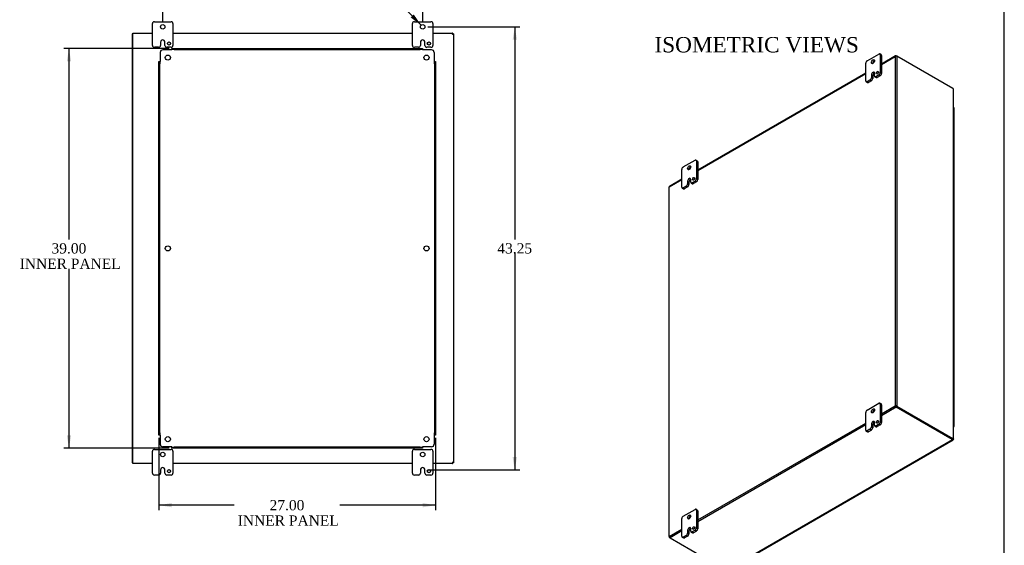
# Model space of a CAD drawing. Header units: inches. Extents: x 1 to 240, y -1 to 159.
# Tile 80 of 108: x 143 to 240, y 54 to 106. Entities that reach past the tile are written whole.
import ezdxf
from ezdxf.enums import TextEntityAlignment as Align
from ezdxf.lldxf.tags import DXFTag

# ---------------------------------------------------------------- set-up
doc = ezdxf.new("R2010")
doc.units = ezdxf.units.IN
doc.header["$MEASUREMENT"] = 0
for name, color, linetype in [('COM40682', 7, 'Continuous'), ('COM43544', 7, 'Continuous'), ('COM43576', 7, 'Continuous'), ('COM70657-17', 7, 'Continuous'), ('COM70662-38C', 7, 'Continuous'), ('Default', 7, 'Continuous'), ('FET07710', 7, 'Continuous'), ('HNG10620-38B', 7, 'Continuous'), ('HNG10620-38P', 7, 'Continuous'), ('PKT99', 7, 'Continuous')]:
    doc.layers.add(name, color=color, linetype=linetype)
doc.styles.add('SEACAD_Solid_Edge_ANSI1_Symbols', font='txt')
doc.styles.add('SEACAD_Times_New_Roman', font='times.ttf')
tags = doc.linetypes.add('HIDDEN2', pattern=[0.1875, 0.125, -0.0625]).pattern_tags.tags
tags[6:7] = [DXFTag(74, 4), DXFTag(75, 0), DXFTag(340, '0'), DXFTag(46, 0.0), DXFTag(50, 0.0), DXFTag(44, 0.0), DXFTag(45, 0.0)]
tags[4:5] = [DXFTag(74, 4), DXFTag(75, 0), DXFTag(340, '0'), DXFTag(46, 0.0), DXFTag(50, 0.0), DXFTag(44, 0.0), DXFTag(45, 0.0)]
doc.dimstyles.new('HAMMOND_(STH_-_240x160)', dxfattribs={"dimtxt": 1, "dimasz": 1.25, "dimexe": 0.5, "dimexo": 0.5, "dimgap": 0.25, "dimtad": 0, "dimtih": 1, "dimtoh": 1, "dimzin": 0, "dimdsep": 46, "dimtxsty": 'SEACAD_Times_New_Roman', "dimblk1": '_SE_FILLED', "dimblk2": '_SE_FILLED', "dimsah": 1, "dimcen": 0.5, "dimadec": 0, "dimazin": 0, "dimtfac": 0.8, "dimtofl": 0, "dimtmove": 0, "dimatfit": 3, "dimfxl": 1, "dimtolj": 1, "dimtzin": 0, "dimarcsym": 0})

# ---------------------------------------------------------------- blocks, each defined once
blk = doc.blocks.new('SE2')
at = {"layer": 'COM43544', "color": 7, "linetype": 'Continuous'}
for p, q in [((228.949, 102.239), (227.576, 101.446)), ((227.576, 101.41), (228.914, 102.182)), ((228.914, 102.182), (228.914, 68.066)), ((229.016, 102.241), (229.067, 102.211)), ((229.016, 102.241), (229.016, 102.217)), ((234.521, 99.062), (229.067, 102.211)), ((229.067, 102.211), (229.067, 68.036)), ((226.03, 100.553), (209.633, 91.087)), ((209.633, 91.05), (226.03, 100.517)), ((234.571, 99.025), (234.571, 64.867)), ((234.602, 64.838), (234.602, 98.966)), ((206.856, 89.447), (208.087, 90.158)), ((206.856, 55.33), (206.856, 89.447)), ((208.087, 90.194), (206.878, 89.496)), ((227.576, 67.293), (228.914, 68.066)), ((229.016, 67.948), (227.576, 67.117)), ((228.965, 68.036), (228.914, 68.066)), ((229.067, 68.036), (229.016, 68.007)), ((229.016, 68.007), (234.47, 64.858)), ((229.016, 67.948), (229.016, 68.007)), ((234.47, 64.858), (229.016, 68.007)), ((234.47, 64.799), (229.016, 67.948)), ((229.067, 68.036), (234.521, 64.887)), ((209.633, 56.934), (226.03, 66.4)), ((226.03, 66.224), (209.633, 56.758)), ((234.513, 64.766), (212.458, 52.033)), ((212.534, 52.04), (234.553, 64.753)), ((233.669, 65.321), (233.693, 65.306)), ((233.669, 65.321), (233.669, 65.32)), ((233.669, 65.32), (233.669, 65.32)), ((234.521, 64.887), (234.47, 64.858)), ((234.47, 64.799), (234.47, 64.858)), ((234.513, 64.825), (234.513, 64.766)), ((234.513, 64.814), (234.554, 64.79)), ((234.544, 64.797), (234.514, 64.814)), ((234.52, 64.837), (234.571, 64.867)), ((234.529, 64.842), (234.571, 64.819)), ((234.56, 64.824), (234.53, 64.841)), ((206.856, 55.33), (208.087, 56.041)), ((208.087, 55.865), (206.932, 55.198)), ((206.932, 55.198), (212.352, 52.069))]:
    blk.add_line(p, q, dxfattribs=at)
for centre, radius, start, end in [((229.02, 102.042), 0.175, 74.55604, 127.16497), ((228.961, 67.896), 0.175, 52.83503, 105.44396), ((229.084, 68.11), 0.175, 194.55604, 247.16497), ((228.951, 67.954), 0.0836, 39.5006, 80.653), ((229.029, 68.089), 0.0836, 219.347, 260.4994)]:
    blk.add_arc(centre, radius, start, end, dxfattribs=at)
for centre, major_axis, start_param, end_param in [((234.521, 98.858), (-0.125, 0.217), 5.211686, 5.497787), ((206.932, 89.403), (0.054, -0.0935), 3.141593, 3.926991), ((234.47, 65.062), (0.125, -0.217), 5.497787, 5.783888), ((234.293, 64.756), (0.25, 0), 0.499297, 0.785398), ((234.293, 64.697), (0.25, 0), 0.499297, 0.785398), ((234.521, 65.091), (0.125, -0.217), 5.497787, 5.783888), ((234.419, 64.58), (-0.125, -0.217), 3.058807, 3.141593), ((234.685, 65.04), (0.125, 0.217), 3.141593, 3.224378), ((206.932, 55.286), (0.054, -0.0935), 3.926991, 5.497787), ((212.529, 52.171), (-0.25, 0), 0.785398, 1.283001)]:
    blk.add_ellipse(centre, major_axis=major_axis, ratio=0.57735, start_param=start_param, end_param=end_param, dxfattribs=at)
for points, knots in [([(229.016, 102.241), (229.003, 102.245), (228.991, 102.248), (228.969, 102.247), (228.958, 102.244), (228.94, 102.234), (228.932, 102.226), (228.92, 102.206), (228.916, 102.195), (228.914, 102.182)], [0, 0, 0, 0, 0.25, 0.25, 0.5, 0.5, 0.75, 0.75, 1, 1, 1, 1]), ([(234.602, 98.966), (234.602, 98.971), (234.601, 98.981), (234.597, 98.994), (234.591, 99.004), (234.585, 99.012), (234.579, 99.019), (234.573, 99.023), (234.571, 99.025)], [0.5089047, 0.5089047, 0.5089047, 0.5089047, 0.6083824, 0.7370049, 0.8021193, 0.8676762, 0.9336463, 1, 1, 1, 1]), ([(233.669, 65.32), (233.669, 65.32), (233.669, 65.32), (233.67, 65.32), (233.672, 65.319), (233.674, 65.317)], [0.6220808, 0.6220808, 0.6220808, 0.6220808, 0.75, 0.75, 1, 1, 1, 1]), ([(234.503, 64.819), (234.507, 64.818), (234.51, 64.817), (234.515, 64.816), (234.517, 64.815), (234.518, 64.816), (234.518, 64.816), (234.516, 64.819), (234.514, 64.822), (234.513, 64.825)], [0, 0, 0, 0, 0.25, 0.25, 0.5, 0.5, 0.75, 0.75, 1, 1, 1, 1]), ([(234.554, 64.79), (234.555, 64.789), (234.556, 64.786), (234.558, 64.782), (234.559, 64.779), (234.56, 64.775), (234.56, 64.772), (234.561, 64.768), (234.56, 64.765), (234.56, 64.763), (234.559, 64.76), (234.558, 64.758), (234.557, 64.756), (234.554, 64.753), (234.548, 64.751), (234.54, 64.751), (234.532, 64.754), (234.526, 64.757), (234.519, 64.761), (234.515, 64.764), (234.513, 64.766)], [0, 0, 0, 0, 0.038461, 0.077248, 0.116358, 0.155784, 0.19552, 0.235562, 0.275902, 0.316534, 0.357452, 0.398649, 0.440117, 0.48185, 0.608382, 0.737005, 0.802119, 0.867676, 0.933646, 1, 1, 1, 1]), ([(234.52, 64.837), (234.523, 64.837), (234.526, 64.837), (234.53, 64.837), (234.531, 64.837), (234.53, 64.839), (234.529, 64.84), (234.525, 64.843), (234.523, 64.845), (234.52, 64.848)], [0, 0, 0, 0, 0.25, 0.25, 0.5, 0.5, 0.75, 0.75, 1, 1, 1, 1]), ([(234.571, 64.867), (234.572, 64.866), (234.575, 64.865), (234.58, 64.863), (234.583, 64.861), (234.587, 64.859), (234.59, 64.856), (234.593, 64.854), (234.595, 64.852), (234.597, 64.85), (234.599, 64.847), (234.601, 64.845), (234.602, 64.843), (234.602, 64.84), (234.602, 64.838), (234.602, 64.834), (234.6, 64.829), (234.594, 64.824), (234.587, 64.821), (234.579, 64.819), (234.574, 64.819), (234.571, 64.819)], [0, 0, 0, 0, 0.037972, 0.075822, 0.113545, 0.151136, 0.18859, 0.2259, 0.263061, 0.300068, 0.336915, 0.373599, 0.410113, 0.446452, 0.482612, 0.518588, 0.642813, 0.764547, 0.844286, 0.922785, 1, 1, 1, 1]), ([(212.458, 52.033), (212.46, 52.032), (212.463, 52.031), (212.469, 52.03), (212.475, 52.029), (212.481, 52.028), (212.487, 52.028), (212.492, 52.028), (212.498, 52.028), (212.503, 52.029), (212.508, 52.03), (212.514, 52.031), (212.519, 52.033), (212.524, 52.035), (212.529, 52.037), (212.532, 52.039), (212.534, 52.04), (212.534, 52.04)], [0, 0, 0, 0, 0.0349831, 0.0697648, 0.1043403, 0.138705, 0.1728542, 0.2067832, 0.2404876, 0.2739629, 0.3072049, 0.3402095, 0.3729731, 0.4054921, 0.4377629, 0.4697821, 0.477123, 0.477123, 0.477123, 0.477123])]:
    blk.add_open_spline(points, degree=3, knots=knots, dxfattribs=at)
at = {"layer": 'COM43576', "color": 7, "linetype": 'Continuous'}
for p, q in [((206.856, 55.33), (206.856, 55.242)), ((206.878, 55.255), (206.856, 55.242)), ((206.856, 55.242), (206.932, 55.198)), ((212.386, 52.052), (212.385, 52.052))]:
    blk.add_line(p, q, dxfattribs=at)
blk.add_arc((212.44, 52.187), 0.146, 247.84902, 261.86478, dxfattribs=at)
blk.add_ellipse((212.358, 52.269), major_axis=(0.125, -0.217), ratio=0.57735, start_param=-0.785398, end_param=-0.632807, dxfattribs=at)
at = {"layer": 'COM70657-17', "color": 7, "linetype": 'Continuous'}
for p, q in [((234.132, 65.053), (234.132, 65.053)), ((234.154, 65.04), (234.154, 65.04)), ((234.558, 64.814), (234.558, 64.825))]:
    blk.add_line(p, q, dxfattribs=at)
blk.add_ellipse((234.45, 64.814), major_axis=(-0.108, 0), ratio=0.57735, start_param=2.788393, end_param=3.341852, dxfattribs=at)
at = {"layer": 'COM70662-38C', "color": 7, "linetype": 'Continuous'}
for p, q in [((234.674, 96.313), (234.674, 97.129)), ((234.674, 94.68), (234.674, 95.496)), ((234.674, 93.047), (234.674, 93.863)), ((234.674, 91.414), (234.674, 92.23)), ((234.674, 89.781), (234.674, 90.597)), ((234.674, 88.148), (234.674, 88.964)), ((234.674, 86.515), (234.674, 87.331)), ((234.674, 84.882), (234.674, 85.698)), ((234.674, 83.249), (234.674, 84.065)), ((234.674, 81.616), (234.674, 82.432)), ((234.674, 79.983), (234.674, 80.799)), ((234.674, 78.35), (234.674, 79.166)), ((234.674, 76.717), (234.674, 77.533)), ((234.674, 75.084), (234.674, 75.9)), ((234.674, 73.451), (234.674, 74.267)), ((234.674, 71.818), (234.674, 72.634)), ((234.674, 70.185), (234.674, 71.001)), ((234.674, 68.552), (234.674, 69.368)), ((234.674, 66.919), (234.674, 67.735))]:
    blk.add_line(p, q, dxfattribs=at)
for centre in [(234.521, 97.129), (234.521, 96.313), (234.521, 95.496), (234.521, 94.68), (234.521, 93.863), (234.521, 93.047), (234.521, 92.23), (234.521, 91.414), (234.521, 90.597), (234.521, 89.781), (234.521, 88.964), (234.521, 88.148), (234.521, 87.331), (234.521, 86.515), (234.521, 85.698), (234.521, 84.882), (234.521, 84.065), (234.521, 83.249), (234.521, 82.432), (234.521, 81.616), (234.521, 80.799), (234.521, 79.983), (234.521, 79.166), (234.521, 78.35), (234.521, 77.533), (234.521, 76.717), (234.521, 75.9), (234.521, 75.084), (234.521, 74.267), (234.521, 73.451), (234.521, 72.634), (234.521, 71.818), (234.521, 71.001), (234.521, 70.185), (234.521, 69.368), (234.521, 68.552), (234.521, 67.735), (234.521, 66.919)]:
    blk.add_ellipse(centre, major_axis=(0.154, 0), ratio=0.57735, start_param=0, end_param=1.01087, dxfattribs=at)
at = {"layer": 'FET07710', "color": 7, "linetype": 'Continuous'}
for p, q in [((226.162, 101.753), (227.311, 102.416)), ((227.537, 102.349), (227.405, 102.426)), ((227.444, 102.34), (227.444, 100.605)), ((227.576, 102.263), (227.444, 102.34)), ((227.576, 102.263), (227.576, 100.528)), ((226.03, 99.788), (226.03, 101.523)), ((226.583, 100.363), (226.583, 100.107)), ((226.583, 100.363), (226.715, 100.286)), ((226.583, 100.107), (226.715, 100.031)), ((226.715, 100.286), (226.715, 100.031)), ((226.737, 100.63), (226.737, 100.63)), ((226.737, 100.63), (226.869, 100.553)), ((226.737, 100.63), (226.869, 100.553)), ((226.869, 100.553), (226.869, 100.553)), ((226.891, 100.286), (226.891, 100.541)), ((226.93, 100.2), (227.062, 100.123)), ((227.311, 100.375), (227.024, 100.209)), ((227.024, 100.209), (227.156, 100.133)), ((227.443, 100.299), (227.156, 100.133)), ((227.443, 100.299), (227.311, 100.375)), ((227.444, 100.605), (227.576, 100.528)), ((226.068, 99.702), (226.201, 99.626)), ((226.45, 99.878), (226.162, 99.712)), ((226.162, 99.712), (226.294, 99.635)), ((226.582, 99.801), (226.294, 99.635)), ((226.582, 99.801), (226.45, 99.878)), ((208.219, 91.394), (209.368, 92.057)), ((209.594, 91.99), (209.462, 92.066)), ((209.501, 91.98), (209.501, 90.245)), ((209.633, 91.904), (209.501, 91.98)), ((209.633, 91.904), (209.633, 90.169)), ((208.087, 89.429), (208.087, 91.164)), ((208.507, 89.518), (208.219, 89.352)), ((208.639, 89.442), (208.352, 89.276)), ((208.639, 89.442), (208.507, 89.518)), ((208.64, 90.003), (208.64, 89.748)), ((208.64, 90.003), (208.772, 89.927)), ((208.64, 89.748), (208.772, 89.672)), ((208.772, 89.927), (208.772, 89.672)), ((208.794, 90.27), (208.794, 90.27)), ((208.794, 90.27), (208.926, 90.194)), ((208.794, 90.27), (208.926, 90.194)), ((208.926, 90.194), (208.926, 90.194)), ((208.948, 89.926), (208.948, 90.181)), ((208.987, 89.84), (209.119, 89.764)), ((209.368, 90.016), (209.081, 89.85)), ((209.081, 89.85), (209.213, 89.773)), ((209.501, 89.939), (209.213, 89.773)), ((209.501, 89.939), (209.368, 90.016)), ((209.501, 90.245), (209.633, 90.169)), ((208.126, 89.343), (208.258, 89.267)), ((208.219, 89.352), (208.352, 89.276)), ((226.162, 67.664), (227.311, 68.328)), ((227.537, 68.261), (227.405, 68.337)), ((227.444, 68.251), (227.444, 66.516)), ((227.576, 68.175), (227.444, 68.251)), ((226.03, 65.7), (226.03, 67.435)), ((227.576, 68.175), (227.576, 66.44)), ((226.737, 66.541), (226.737, 66.541)), ((226.737, 66.541), (226.869, 66.465)), ((226.737, 66.541), (226.869, 66.465)), ((226.869, 66.465), (226.869, 66.465)), ((226.891, 66.197), (226.891, 66.452)), ((227.444, 66.516), (227.576, 66.44)), ((226.068, 65.614), (226.201, 65.537)), ((226.45, 65.789), (226.162, 65.623)), ((226.162, 65.623), (226.294, 65.547)), ((226.582, 65.713), (226.294, 65.547)), ((226.582, 65.713), (226.45, 65.789)), ((226.583, 66.274), (226.583, 66.019)), ((226.583, 66.274), (226.715, 66.198)), ((226.583, 66.019), (226.715, 65.943)), ((226.715, 66.198), (226.715, 65.943)), ((226.93, 66.111), (227.062, 66.035)), ((227.311, 66.286), (227.024, 66.121)), ((227.024, 66.121), (227.156, 66.044)), ((227.443, 66.21), (227.156, 66.044)), ((227.443, 66.21), (227.311, 66.286)), ((208.219, 57.305), (209.368, 57.968)), ((209.594, 57.901), (209.462, 57.978)), ((209.501, 57.892), (209.501, 56.157)), ((209.633, 57.816), (209.501, 57.892)), ((209.633, 57.816), (209.633, 56.08)), ((208.087, 55.34), (208.087, 57.075)), ((208.64, 55.915), (208.64, 55.66)), ((208.64, 55.915), (208.772, 55.838)), ((208.772, 55.838), (208.772, 55.583)), ((208.794, 56.182), (208.794, 56.182)), ((208.794, 56.182), (208.926, 56.106)), ((208.794, 56.182), (208.926, 56.105)), ((208.926, 56.106), (208.926, 56.105)), ((208.948, 55.838), (208.948, 56.093)), ((208.987, 55.752), (209.119, 55.676)), ((209.368, 55.927), (209.081, 55.761)), ((209.081, 55.761), (209.213, 55.685)), ((209.501, 55.851), (209.213, 55.685)), ((209.501, 55.851), (209.368, 55.927)), ((209.501, 56.157), (209.633, 56.08)), ((208.126, 55.254), (208.258, 55.178)), ((208.507, 55.43), (208.219, 55.264)), ((208.219, 55.264), (208.352, 55.187)), ((208.639, 55.354), (208.352, 55.187)), ((208.639, 55.354), (208.507, 55.43)), ((208.64, 55.66), (208.772, 55.583))]:
    blk.add_line(p, q, dxfattribs=at)
for centre, major_axis in [((226.737, 101.676), (0.109, 0.189)), ((227.168, 100.598), (0.078, 0.135)), ((208.794, 91.317), (0.109, 0.189)), ((209.225, 90.239), (0.078, 0.135)), ((226.737, 67.588), (0.109, 0.189)), ((227.168, 66.51), (0.078, 0.135)), ((208.794, 57.228), (0.109, 0.189)), ((209.225, 56.15), (0.078, 0.135))]:
    blk.add_ellipse(centre, major_axis=major_axis, ratio=0.57735, dxfattribs=at)
for centre, major_axis, start_param, end_param in [((227.311, 102.263), (-0.094, -0.162), 2.356194, 3.926991), ((227.443, 102.187), (-0.094, -0.162), 2.356194, 3.141593), ((226.162, 101.6), (0.094, 0.162), 0.785398, 2.356194), ((226.869, 101.6), (0.109, 0.189), 0.649107, 2.492486), ((226.45, 100.031), (-0.094, -0.162), 0.785398, 2.356194), ((226.582, 99.954), (0.094, 0.162), 3.926991, 5.497787), ((226.737, 100.452), (0.109, 0.189), 0.785398, 2.356194), ((226.869, 100.375), (0.109, 0.189), 0.785398, 2.356194), ((226.737, 100.452), (-0.109, -0.189), 2.356194, 3.926991), ((226.869, 100.375), (-0.109, -0.189), 3.793313, 3.926991), ((227.024, 100.362), (0.094, 0.162), 2.356194, 3.926991), ((227.156, 100.286), (0.094, 0.162), 3.141593, 3.926991), ((227.3, 100.522), (0.078, 0.135), 1.008936, 2.132657), ((227.311, 100.528), (-0.094, -0.162), 0.785398, 2.356194), ((227.443, 100.452), (0.094, 0.162), 3.926991, 5.497787), ((226.162, 99.865), (0.094, 0.162), 2.356194, 3.926991), ((226.294, 99.788), (0.094, 0.162), 3.141593, 3.926991), ((208.219, 91.24), (0.094, 0.162), 0.785398, 2.356194), ((208.926, 91.241), (0.109, 0.189), 0.649107, 2.492486), ((209.368, 91.904), (-0.094, -0.162), 2.356194, 3.926991), ((209.501, 91.827), (-0.094, -0.162), 2.356194, 3.141593), ((208.219, 89.505), (0.094, 0.162), 2.356194, 3.926991), ((208.507, 89.672), (-0.094, -0.162), 0.785398, 2.356194), ((208.639, 89.595), (0.094, 0.162), 3.926991, 5.497787), ((208.794, 90.092), (0.109, 0.189), 0.785398, 2.356194), ((208.926, 90.016), (0.109, 0.189), 0.785398, 2.356194), ((208.794, 90.092), (-0.109, -0.189), 2.356194, 3.926991), ((208.926, 90.016), (-0.109, -0.189), 3.793313, 3.926991), ((209.081, 90.003), (0.094, 0.162), 2.356194, 3.926991), ((209.213, 89.926), (0.094, 0.162), 3.141593, 3.926991), ((209.357, 90.163), (0.078, 0.135), 1.008936, 2.132657), ((209.368, 90.169), (-0.094, -0.162), 0.785398, 2.356194), ((209.501, 90.092), (0.094, 0.162), 3.926991, 5.497787), ((208.352, 89.429), (0.094, 0.162), 3.141593, 3.926991), ((227.311, 68.175), (-0.094, -0.162), 2.356194, 3.926991), ((227.443, 68.098), (-0.094, -0.162), 2.356194, 3.141593), ((226.162, 67.511), (0.094, 0.162), 0.785398, 2.356194), ((226.869, 67.511), (0.109, 0.189), 0.649107, 2.492486), ((226.737, 66.363), (0.109, 0.189), 0.785398, 2.356194), ((226.869, 66.287), (0.109, 0.189), 0.785398, 2.356194), ((226.737, 66.363), (-0.109, -0.189), 2.356194, 3.926991), ((226.869, 66.287), (-0.109, -0.189), 3.793313, 3.926991), ((227.3, 66.433), (0.078, 0.135), 1.008936, 2.132657), ((227.311, 66.44), (-0.094, -0.162), 0.785398, 2.356194), ((227.443, 66.363), (0.094, 0.162), 3.926991, 5.497787), ((226.162, 65.776), (0.094, 0.162), 2.356194, 3.926991), ((226.294, 65.7), (0.094, 0.162), 3.141593, 3.926991), ((226.45, 65.942), (-0.094, -0.162), 0.785398, 2.356194), ((226.582, 65.866), (0.094, 0.162), 3.926991, 5.497787), ((227.024, 66.274), (0.094, 0.162), 2.356194, 3.926991), ((227.156, 66.197), (0.094, 0.162), 3.141593, 3.926991), ((209.368, 57.815), (-0.094, -0.162), 2.356194, 3.926991), ((209.501, 57.739), (-0.094, -0.162), 2.356194, 3.141593), ((208.219, 57.152), (0.094, 0.162), 0.785398, 2.356194), ((208.926, 57.152), (0.109, 0.189), 0.649107, 2.492486), ((208.794, 56.004), (0.109, 0.189), 0.785398, 2.356194), ((208.926, 55.927), (0.109, 0.189), 0.785398, 2.356194), ((208.794, 56.004), (-0.109, -0.189), 2.356194, 3.926991), ((208.926, 55.928), (-0.109, -0.189), 3.793313, 3.926991), ((209.081, 55.914), (0.094, 0.162), 2.356194, 3.926991), ((209.357, 56.074), (0.078, 0.135), 1.008936, 2.132657), ((209.368, 56.08), (-0.094, -0.162), 0.785398, 2.356194), ((209.501, 56.004), (0.094, 0.162), 3.926991, 5.497787), ((208.219, 55.417), (0.094, 0.162), 2.356194, 3.926991), ((208.352, 55.341), (0.094, 0.162), 3.141593, 3.926991), ((208.507, 55.583), (-0.094, -0.162), 0.785398, 2.356194), ((208.639, 55.507), (0.094, 0.162), 3.926991, 5.497787), ((209.213, 55.838), (0.094, 0.162), 3.141593, 3.926991)]:
    blk.add_ellipse(centre, major_axis=major_axis, ratio=0.57735, start_param=start_param, end_param=end_param, dxfattribs=at)
at = {"layer": 'HNG10620-38B', "color": 7, "linetype": 'Continuous'}
for p, q in [((234.674, 95.496), (234.674, 96.313)), ((234.674, 93.863), (234.674, 94.68)), ((234.674, 92.23), (234.674, 93.047)), ((234.674, 90.597), (234.674, 91.414)), ((234.674, 88.964), (234.674, 89.781)), ((234.674, 87.331), (234.674, 88.148)), ((234.674, 85.698), (234.674, 86.515)), ((234.674, 84.065), (234.674, 84.882)), ((234.674, 82.432), (234.674, 83.249)), ((234.674, 80.799), (234.674, 81.616)), ((234.674, 79.166), (234.674, 79.983)), ((234.674, 77.533), (234.674, 78.35)), ((234.674, 75.9), (234.674, 76.717)), ((234.674, 74.267), (234.674, 75.084)), ((234.674, 72.634), (234.674, 73.451)), ((234.674, 71.001), (234.674, 71.818)), ((234.674, 69.368), (234.674, 70.185)), ((234.674, 67.735), (234.674, 68.552)), ((234.674, 66.102), (234.674, 66.919))]:
    blk.add_line(p, q, dxfattribs=at)
for centre, major_axis, start_param, end_param in [((234.521, 96.313), (-0.154, 0), 3.141593, 4.152463), ((234.521, 95.496), (-0.154, 0), 3.141593, 4.152463), ((234.521, 94.68), (-0.154, 0), 3.141593, 4.152463), ((234.521, 93.863), (-0.154, 0), 3.141593, 4.152463), ((234.521, 93.047), (-0.154, 0), 3.141593, 4.152463), ((234.521, 92.23), (-0.154, 0), 3.141593, 4.152463), ((234.521, 91.414), (-0.154, 0), 3.141593, 4.152463), ((234.521, 90.597), (-0.154, 0), 3.141593, 4.152463), ((234.521, 89.781), (-0.154, 0), 3.141593, 4.152463), ((234.521, 88.964), (-0.154, 0), 3.141593, 4.152463), ((234.521, 88.148), (-0.154, 0), 3.141593, 4.152463), ((234.521, 87.331), (-0.154, 0), 3.141593, 4.152463), ((234.521, 86.515), (-0.154, 0), 3.141593, 4.152463), ((234.521, 85.698), (-0.154, 0), 3.141593, 4.152463), ((234.521, 84.882), (-0.154, 0), 3.141593, 4.152463), ((234.521, 84.065), (-0.154, 0), 3.141593, 4.152463), ((234.521, 83.249), (-0.154, 0), 3.141593, 4.152463), ((234.521, 82.432), (-0.154, 0), 3.141593, 4.152463), ((234.521, 81.616), (-0.154, 0), 3.141593, 4.152463), ((234.521, 80.799), (-0.154, 0), 3.141593, 4.152463), ((234.521, 79.983), (-0.154, 0), 3.141593, 4.152463), ((234.521, 79.166), (-0.154, 0), 3.141593, 4.152463), ((234.521, 78.35), (-0.154, 0), 3.141593, 4.152463), ((234.521, 77.533), (-0.154, 0), 3.141593, 4.152463), ((234.521, 76.717), (-0.154, 0), 3.141593, 4.152463), ((234.521, 75.9), (-0.154, 0), 3.141593, 4.152463), ((234.521, 75.084), (-0.154, 0), 3.141593, 4.152463), ((234.521, 74.267), (-0.154, 0), 3.141593, 4.152463), ((234.521, 73.451), (-0.154, 0), 3.141593, 4.152463), ((234.521, 72.634), (-0.154, 0), 3.141593, 4.152463), ((234.521, 71.818), (-0.154, 0), 3.141593, 4.152463), ((234.521, 71.001), (-0.154, 0), 3.141593, 4.152463), ((234.521, 70.185), (-0.154, 0), 3.141593, 4.152463), ((234.521, 69.368), (-0.154, 0), 3.141593, 4.152463), ((234.521, 68.552), (-0.154, 0), 3.141593, 4.152463), ((234.521, 67.735), (-0.154, 0), 3.141593, 4.152463), ((234.521, 66.919), (-0.154, 0), 3.141593, 4.152463), ((234.521, 66.102), (-0.154, 0), 2.130723, 4.152463), ((234.521, 66.102), (-0.0938, 0), 2.628118, 3.655067)]:
    blk.add_ellipse(centre, major_axis=major_axis, ratio=0.57735, start_param=start_param, end_param=end_param, dxfattribs=at)
at = {"layer": 'HNG10620-38P', "color": 7, "linetype": 'Continuous'}
blk.add_ellipse((234.521, 66.102), major_axis=(-0.0937, 0), ratio=0.57735, start_param=2.628118, end_param=3.655067, dxfattribs=at)
at = {"layer": 'PKT99', "color": 7, "linetype": 'Continuous'}
for p, q in [((229.019, 68.005), (229.019, 68.005)), ((229.061, 67.981), (229.061, 67.98)), ((229.885, 67.505), (229.885, 67.505)), ((230.327, 67.25), (230.327, 67.25)), ((230.412, 67.201), (230.412, 67.201)), ((230.988, 66.868), (230.988, 66.868))]:
    blk.add_line(p, q, dxfattribs=at)
blk = doc.blocks.new('SE7')
at = {"layer": 'COM40682', "color": 7, "linetype": 'HIDDEN2'}
for p, q in [((158.283, 102.854), (158.283, 102.949)), ((158.283, 102.949), (158.533, 102.949)), ((158.283, 102.854), (158.283, 102.824)), ((158.533, 102.854), (158.283, 102.854)), ((158.533, 102.949), (182.53, 102.949)), ((158.533, 102.854), (182.53, 102.854)), ((182.53, 102.949), (182.78, 102.949)), ((182.78, 102.854), (182.53, 102.854)), ((182.78, 102.949), (182.78, 102.854)), ((182.78, 102.824), (182.78, 102.854)), ((157.157, 102.574), (157.157, 101.697)), ((158.283, 102.824), (157.407, 102.824)), ((183.657, 102.824), (182.78, 102.824)), ((183.907, 102.574), (183.907, 101.697)), ((157.032, 101.697), (157.127, 101.697)), ((157.032, 101.447), (157.032, 101.697)), ((157.032, 65.45), (157.032, 101.447)), ((157.157, 101.697), (157.127, 101.697)), ((157.127, 101.697), (157.127, 101.447)), ((157.127, 65.45), (157.127, 101.447)), ((183.937, 101.697), (183.907, 101.697)), ((183.937, 101.697), (184.032, 101.697)), ((183.937, 101.447), (183.937, 101.697)), ((183.937, 101.447), (183.937, 65.45)), ((184.032, 101.697), (184.032, 101.447)), ((184.032, 101.447), (184.032, 65.45)), ((157.032, 65.2), (157.032, 65.45)), ((157.127, 65.45), (157.127, 65.2)), ((183.937, 65.2), (183.937, 65.45)), ((184.032, 65.45), (184.032, 65.2)), ((157.127, 65.2), (157.032, 65.2)), ((157.127, 65.2), (157.157, 65.2)), ((157.157, 65.2), (157.157, 64.324)), ((183.907, 65.2), (183.907, 64.324)), ((183.907, 65.2), (183.937, 65.2)), ((184.032, 65.2), (183.937, 65.2)), ((158.283, 64.074), (157.407, 64.074)), ((158.283, 64.074), (158.283, 64.044)), ((158.283, 63.949), (158.283, 64.044)), ((158.283, 64.044), (158.533, 64.044)), ((158.533, 63.949), (158.283, 63.949)), ((182.53, 64.044), (158.533, 64.044)), ((182.53, 63.949), (158.533, 63.949)), ((182.53, 64.044), (182.78, 64.044)), ((182.78, 63.949), (182.53, 63.949)), ((183.657, 64.074), (182.78, 64.074)), ((182.78, 64.044), (182.78, 64.074)), ((182.78, 64.044), (182.78, 63.949))]:
    blk.add_line(p, q, dxfattribs=at)
for centre in [(157.907, 102.074), (183.157, 102.074), (157.907, 83.449), (183.157, 83.449), (157.907, 64.824), (183.157, 64.824)]:
    blk.add_circle(centre, 0.25, dxfattribs=at)
for centre, start, end in [((157.407, 102.574), 90, 180), ((183.657, 102.574), 0, 90), ((157.407, 64.324), 180, 270), ((183.657, 64.324), 270, 0)]:
    blk.add_arc(centre, 0.25, start, end, dxfattribs=at)
at = {"layer": 'COM43544', "color": 7, "linetype": 'Continuous'}
for p, q in [((154.479, 104.341), (154.479, 104.449)), ((154.479, 104.449), (156.407, 104.449)), ((154.479, 62.557), (154.479, 104.341)), ((158.407, 104.449), (181.782, 104.449)), ((183.782, 104.449), (185.71, 104.449)), ((185.71, 104.449), (185.71, 104.377)), ((185.782, 104.377), (185.71, 104.377)), ((185.782, 104.377), (185.782, 62.521)), ((154.479, 62.449), (154.479, 62.557)), ((185.782, 62.521), (185.71, 62.521)), ((185.71, 62.449), (185.71, 62.521)), ((156.407, 62.449), (154.479, 62.449)), ((181.782, 62.449), (158.407, 62.449)), ((185.71, 62.449), (183.782, 62.449))]:
    blk.add_line(p, q, dxfattribs=at)
for points, knots in [([(185.71, 104.449), (185.707, 104.449), (185.704, 104.446), (185.698, 104.435), (185.695, 104.427), (185.689, 104.407), (185.686, 104.395), (185.68, 104.369), (185.677, 104.355), (185.674, 104.341)], [0, 0, 0, 0, 0.25, 0.25, 0.5, 0.5, 0.75, 0.75, 1, 1, 1, 1]), ([(185.71, 104.377), (185.704, 104.377), (185.698, 104.373), (185.686, 104.36), (185.68, 104.35), (185.674, 104.341)], [0, 0, 0, 0, 0.5, 0.5, 1, 1, 1, 1]), ([(185.674, 104.341), (185.688, 104.344), (185.702, 104.347), (185.728, 104.353), (185.74, 104.356), (185.76, 104.362), (185.768, 104.365), (185.779, 104.371), (185.782, 104.374), (185.782, 104.377)], [0, 0, 0, 0, 0.25, 0.25, 0.5, 0.5, 0.75, 0.75, 1, 1, 1, 1]), ([(185.674, 104.341), (185.683, 104.347), (185.692, 104.353), (185.706, 104.365), (185.71, 104.371), (185.71, 104.377)], [0, 0, 0, 0, 0.5, 0.5, 1, 1, 1, 1]), ([(185.782, 62.521), (185.782, 62.524), (185.779, 62.527), (185.768, 62.533), (185.76, 62.536), (185.74, 62.542), (185.728, 62.545), (185.702, 62.551), (185.688, 62.554), (185.674, 62.557)], [0, 0, 0, 0, 0.25, 0.25, 0.5, 0.5, 0.75, 0.75, 1, 1, 1, 1]), ([(185.71, 62.521), (185.71, 62.527), (185.706, 62.533), (185.692, 62.545), (185.683, 62.551), (185.674, 62.557)], [0, 0, 0, 0, 0.5, 0.5, 1, 1, 1, 1]), ([(185.674, 62.557), (185.677, 62.543), (185.68, 62.529), (185.686, 62.502), (185.689, 62.49), (185.695, 62.47), (185.698, 62.462), (185.704, 62.452), (185.707, 62.449), (185.71, 62.449)], [0, 0, 0, 0, 0.25, 0.25, 0.5, 0.5, 0.75, 0.75, 1, 1, 1, 1]), ([(185.674, 62.557), (185.68, 62.547), (185.686, 62.538), (185.698, 62.525), (185.704, 62.521), (185.71, 62.521)], [0, 0, 0, 0, 0.5, 0.5, 1, 1, 1, 1])]:
    blk.add_open_spline(points, degree=3, knots=knots, dxfattribs=at)
at = {"layer": 'COM43576', "color": 7, "linetype": 'Continuous'}
for p, q in [((154.479, 104.377), (154.407, 104.377)), ((154.407, 104.377), (154.407, 62.521)), ((154.479, 62.521), (154.407, 62.521))]:
    blk.add_line(p, q, dxfattribs=at)
at = {"layer": 'FET07710', "color": 7, "linetype": 'Continuous'}
for p, q in [((156.407, 103.261), (156.407, 105.386)), ((156.594, 105.574), (158.219, 105.574)), ((158.407, 105.386), (158.407, 103.261)), ((181.782, 103.261), (181.782, 105.386)), ((181.969, 105.574), (183.594, 105.574)), ((183.782, 105.386), (183.782, 103.261)), ((157.001, 103.074), (156.594, 103.074)), ((157.189, 103.574), (157.189, 103.261)), ((157.407, 103.792), (157.407, 103.792)), ((157.625, 103.261), (157.625, 103.574)), ((158.219, 103.074), (157.813, 103.074)), ((182.376, 103.074), (181.969, 103.074)), ((182.564, 103.574), (182.564, 103.261)), ((182.782, 103.792), (182.782, 103.792)), ((183, 103.261), (183, 103.574)), ((183.594, 103.074), (183.188, 103.074)), ((156.407, 61.512), (156.407, 63.637)), ((156.594, 63.824), (158.219, 63.824)), ((158.407, 63.637), (158.407, 61.512)), ((181.782, 61.512), (181.782, 63.637)), ((181.969, 63.824), (183.594, 63.824)), ((183.782, 63.637), (183.782, 61.512)), ((157.189, 61.824), (157.189, 61.512)), ((157.407, 62.042), (157.407, 62.042)), ((157.625, 61.512), (157.625, 61.824)), ((182.564, 61.824), (182.564, 61.512)), ((182.782, 62.042), (182.782, 62.042)), ((183, 61.512), (183, 61.824)), ((157.001, 61.324), (156.594, 61.324)), ((158.219, 61.324), (157.813, 61.324)), ((182.376, 61.324), (181.969, 61.324)), ((183.594, 61.324), (183.188, 61.324))]:
    blk.add_line(p, q, dxfattribs=at)
for centre, radius in [((157.407, 105.074), 0.219), ((182.782, 105.074), 0.219), ((158.016, 103.449), 0.156), ((183.391, 103.449), 0.156), ((157.407, 63.324), 0.219), ((182.782, 63.324), 0.219), ((158.016, 61.699), 0.156), ((183.391, 61.699), 0.156)]:
    blk.add_circle(centre, radius, dxfattribs=at)
for centre, radius, start, end in [((156.594, 105.386), 0.188, 90, 180), ((158.219, 105.386), 0.188, 0, 90), ((181.969, 105.386), 0.188, 90, 180), ((183.594, 105.386), 0.188, 0, 90), ((156.594, 103.261), 0.188, 180, 270), ((157.001, 103.261), 0.187, 270, 0), ((157.407, 103.574), 0.218, 90, 180), ((157.407, 103.574), 0.218, 0, 90), ((157.813, 103.261), 0.188, 180, 270), ((158.219, 103.261), 0.187, 270, 0), ((181.969, 103.261), 0.188, 180, 270), ((182.376, 103.261), 0.187, 270, 0), ((182.782, 103.574), 0.218, 90, 180), ((182.782, 103.574), 0.218, 0, 90), ((183.188, 103.261), 0.188, 180, 270), ((183.594, 103.261), 0.187, 270, 0), ((156.594, 63.637), 0.187, 90, 180), ((158.219, 63.637), 0.188, 0, 90), ((181.969, 63.637), 0.187, 90, 180), ((183.594, 63.637), 0.188, 0, 90), ((157.407, 61.824), 0.218, 90, 180), ((157.407, 61.824), 0.218, 0, 90), ((182.782, 61.824), 0.218, 90, 180), ((182.782, 61.824), 0.218, 0, 90), ((156.594, 61.512), 0.188, 180, 270), ((157.001, 61.512), 0.188, 270, 0), ((157.813, 61.512), 0.188, 180, 270), ((158.219, 61.512), 0.188, 270, 0), ((181.969, 61.512), 0.188, 180, 270), ((182.376, 61.512), 0.188, 270, 0), ((183.188, 61.512), 0.188, 180, 270), ((183.594, 61.512), 0.188, 270, 0)]:
    blk.add_arc(centre, radius, start, end, dxfattribs=at)
blk = doc.blocks.new('DMBLK3286')
at = {"layer": 'Default', "linetype": 'Continuous'}
for points in [[(148.044, 101.699), (148.461, 101.699), (148.253, 102.949)], [(148.044, 65.199), (148.253, 63.949), (148.461, 65.199)]]:
    blk.add_hatch(color=7, dxfattribs=at).paths.add_polyline_path(points)
at = {"layer": 'Default', "color": 7, "linetype": 'Continuous'}
for p, q in [((158.033, 102.949), (147.753, 102.949)), ((148.253, 102.949), (148.253, 84.299)), ((148.253, 81.449), (148.253, 63.949)), ((158.033, 63.949), (147.753, 63.949))]:
    blk.add_line(p, q, dxfattribs=at)
at = {"layer": 'Default', "color": 7, "linetype": 'Continuous', "style": 'SEACAD_Times_New_Roman'}
for s, p in [('39.00', (146.547, 83.949)), ('INNER PANEL', (143.442, 82.449))]:
    blk.add_text(s, height=1, dxfattribs=at).set_placement(p, align=Align.TOP_LEFT)
blk = doc.blocks.new('_SE_FILLED')
at = {"color": 0}
blk.add_line((0, 0), (-1, 0), dxfattribs=at)
blk.add_solid([(0, 0), (-1, -0.1665), (-1, 0.1665), (0, 0)], dxfattribs=at)
blk = doc.blocks.new('DMBLK3287')
at = {"layer": 'Default', "linetype": 'Continuous'}
for points in [[(158.282, 58.171), (158.282, 58.587), (157.032, 58.379)], [(182.782, 58.171), (184.032, 58.379), (182.782, 58.587)]]:
    blk.add_hatch(color=7, dxfattribs=at).paths.add_polyline_path(points)
at = {"layer": 'Default', "color": 7, "linetype": 'Continuous'}
for p, q in [((157.032, 64.95), (157.032, 57.879)), ((184.032, 64.95), (184.032, 57.879)), ((164.381, 58.379), (157.032, 58.379)), ((184.032, 58.379), (174.702, 58.379))]:
    blk.add_line(p, q, dxfattribs=at)
at = {"layer": 'Default', "color": 7, "linetype": 'Continuous', "style": 'SEACAD_Times_New_Roman'}
for s, p in [('27.00', (167.835, 58.879)), ('INNER PANEL', (164.731, 57.379))]:
    blk.add_text(s, height=1, dxfattribs=at).set_placement(p, align=Align.TOP_LEFT)
blk = doc.blocks.new('DMBLK3288')
at = {"layer": 'Default', "linetype": 'Continuous'}
for points in [[(158.657, 112.157), (157.407, 111.949), (158.657, 111.741)], [(181.532, 112.157), (181.532, 111.741), (182.782, 111.949)]]:
    blk.add_hatch(color=7, dxfattribs=at).paths.add_polyline_path(points)
at = {"layer": 'Default', "color": 7, "linetype": 'Continuous'}
for p, q in [((157.407, 105.574), (157.407, 112.449)), ((168.038, 111.949), (157.407, 111.949)), ((182.782, 111.949), (172.15, 111.949)), ((182.782, 105.574), (182.782, 112.449))]:
    blk.add_line(p, q, dxfattribs=at)
at = {"layer": 'Default', "color": 7, "linetype": 'Continuous', "style": 'SEACAD_Times_New_Roman'}
blk.add_text('25.38', height=1, dxfattribs=at).set_placement((168.388, 112.449), align=Align.TOP_LEFT)
blk = doc.blocks.new('DMBLK3289')
at = {"layer": 'Default', "linetype": 'Continuous'}
for points in [[(191.982, 103.824), (191.774, 105.074), (191.565, 103.824)], [(191.982, 63.074), (191.565, 63.074), (191.774, 61.824)]]:
    blk.add_hatch(color=7, dxfattribs=at).paths.add_polyline_path(points)
at = {"layer": 'Default', "color": 7, "linetype": 'Continuous'}
for p, q in [((183.282, 105.074), (192.274, 105.074)), ((191.774, 105.074), (191.774, 84.299)), ((191.774, 82.949), (191.774, 61.824)), ((183.282, 61.824), (192.274, 61.824))]:
    blk.add_line(p, q, dxfattribs=at)
at = {"layer": 'Default', "color": 7, "linetype": 'Continuous', "style": 'SEACAD_Times_New_Roman'}
blk.add_text('43.25', height=1, dxfattribs=at).set_placement((190.067, 83.949), align=Align.TOP_LEFT)
blk = doc.blocks.new('DMBLK3290')
at = {"layer": 'Default', "linetype": 'Continuous'}
blk.add_hatch(color=7, dxfattribs=at).paths.add_polyline_path([(181.614, 105.989), (182.63, 105.232), (181.915, 106.278)])
at = {"layer": 'Default', "color": 7, "linetype": 'Continuous'}
for p, q in [((178.569, 109.464), (178.069, 109.464)), ((182.63, 105.232), (178.569, 109.464))]:
    blk.add_line(p, q, dxfattribs=at)
for s, style, p in [('O', 'SEACAD_Solid_Edge_ANSI1_Symbols', (173.325, 109.964)), ('0.44', 'SEACAD_Times_New_Roman', (175.065, 109.964)), ('TYP', 'SEACAD_Times_New_Roman', (174.124, 108.464))]:
    blk.add_text(s, height=1, dxfattribs=dict(at, style=style)).set_placement(p, align=Align.TOP_LEFT)
blk = doc.blocks.new('BORDER')
at = {"layer": 'Default', "color": 7, "linetype": 'Continuous'}
blk.add_line((0, 0), (0, 27.86), dxfattribs=at)

msp = doc.modelspace()

# ---------------------------------------------------------------- block references
at = {"layer": 'Default', "color": 7, "xscale": 5.7, "yscale": 5.7, "zscale": 5.7}
msp.add_blockref('BORDER', (239.562, 0.401), dxfattribs=at)
at = {"layer": 'Default'}
for name in ['SE7', 'SE2']:
    msp.add_blockref(name, (0, 0), dxfattribs=at)

# ---------------------------------------------------------------- texts
at = {"layer": 'Default', "color": 7, "linetype": 'Continuous', "style": 'SEACAD_Times_New_Roman'}
msp.add_text('ISOMETRIC VIEWS', height=1.5, dxfattribs=at).set_placement((205.413, 104.079), align=Align.TOP_LEFT)

# ---------------------------------------------------------------- dimensions: what is measured, and where the dimension line sits
at = {"layer": 'Default', "color": 7, "linetype": 'Continuous'}
for base, p1, p2, text, picture, middle in [((157.406644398, 111.948888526), (182.781644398, 105.073842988), (157.406644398, 105.073842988), '\\A1;<>', 'DMBLK3288', (170.094144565, 111.948888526)), ((157.032, 58.379), (184.032, 65.45), (157.032, 65.45), '\\A1;<>\\PINNER PANEL', 'DMBLK3287', (169.541, 58.379))]:
    dim = msp.add_linear_dim(base=base, p1=p1, p2=p2, text=text, dimstyle='HAMMOND_(STH_-_240x160)', dxfattribs=at)
    dim.commit()
    dim.dimension.update_dxf_attribs({"geometry": picture, "text_midpoint": middle, "dimtype": 160})
dim = msp.add_diameter_dim_2p(p1=(182.933, 104.916), p2=(182.63, 105.232), text='\\A1;<>\\PTYP', dimstyle='HAMMOND_(STH_-_240x160)', dxfattribs=at)
dim.commit()
dim.dimension.update_dxf_attribs({"geometry": 'DMBLK3290', "text_midpoint": (178.069, 109.464), "dimtype": 163})
for base, p1, p2, angle, text, picture, middle in [((191.774, 105.074), (182.782, 105.074), (182.782, 61.824), 270.00066, '\\A1;<>', 'DMBLK3289', (191.774, 83.449)), ((148.253, 102.949), (158.533, 102.949), (158.533, 63.949), 270, '\\A1;<>\\PINNER PANEL', 'DMBLK3286', (148.253, 83.449))]:
    dim = msp.add_linear_dim(base=base, p1=p1, p2=p2, angle=angle, text=text, dimstyle='HAMMOND_(STH_-_240x160)', dxfattribs=at)
    dim.commit()
    dim.dimension.update_dxf_attribs({"geometry": picture, "text_midpoint": middle, "dimtype": 161})

doc.saveas('drawing.dxf')
